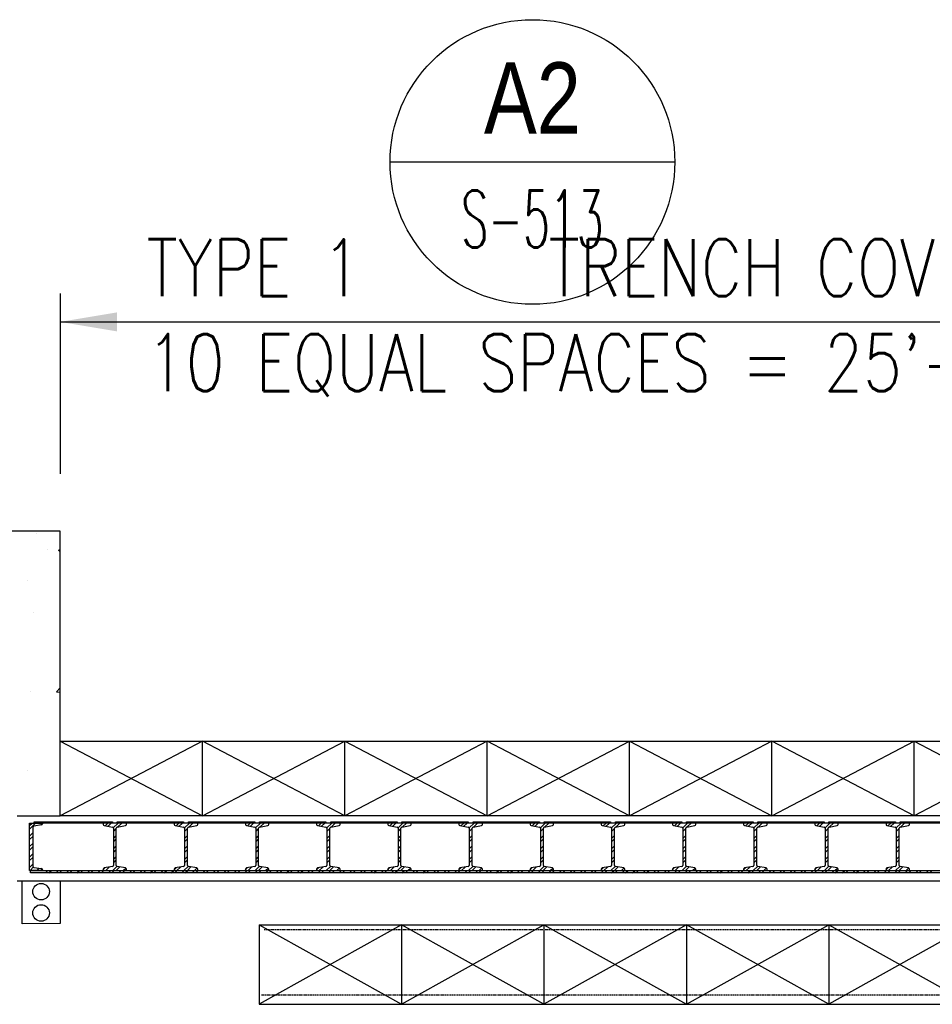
# Model space of a CAD drawing. Header units: inches. Extents: x -9715 to 32893, y -15613 to -1138.
# Tile 23 of 256: x 7276 to 7469, y -11911 to -11703. Entities that reach past the tile are written whole.
import ezdxf
from ezdxf.enums import TextEntityAlignment as Align

# ---------------------------------------------------------------- set-up
doc = ezdxf.new("R2010")
doc.units = ezdxf.units.IN
doc.header["$MEASUREMENT"] = 0
doc.linetypes.add('HIDDEN', pattern=[0.375, 0.25, -0.125])
doc.layers.get('0').update_dxf_attribs({"color": 252})
for name, color, linetype in [('DOOR', 1, 'Continuous'), ('HATCH', 1, 'Continuous'), ('S-ANNO-SYMB', 2, 'Continuous'), ('S-ANNO-TEXT', 2, 'Continuous'), ('S1', 2, 'Continuous'), ('S2', 7, 'Continuous'), ('S5', 1, 'Continuous'), ('S6', 1, 'Continuous')]:
    doc.layers.add(name, color=color, linetype=linetype)
doc.styles.add('125', font='romans.shx', dxfattribs={"width": 0.8, "height": 2})
doc.styles.add('ROMANS', font='ROMANS.shx', dxfattribs={"width": 0.8})
doc.styles.add('TITTEXTL', font='swiss.ttf', dxfattribs={"width": 0.8})

# ---------------------------------------------------------------- blocks, each defined once
blk = doc.blocks.new('X2')
at = {"layer": 'HATCH', "color": 1}
for p, q in [((0, 0), (30, -15.75)), ((30, 0), (0, -15.75)), ((60, -15.75), (30, 0)), ((30, -15.75), (60, 0)), ((60, 0), (90, -15.75)), ((90, 0), (60, -15.75)), ((120, -15.75), (90, 0)), ((90, -15.75), (120, 0)), ((120, 0), (150, -15.75)), ((150, 0), (120, -15.75)), ((180, -15.75), (150, 0)), ((150, -15.75), (180, 0)), ((180, 0), (210, -15.75)), ((210, 0), (180, -15.75))]:
    blk.add_line(p, q, dxfattribs=at)
blk = doc.blocks.new('*X158')
at = {"color": 0}
for p, q in [((747.72, 929.67), (747.72, 929.67)), ((750.06, 926.24), (750.06, 926.24)), ((752.45, 926.17), (752.78, 926.3)), ((752.45, 926.17), (752.78, 925.95)), ((745.83, 919.74), (745.83, 919.74)), ((747.12, 913.02), (747.12, 913.02)), ((752.06, 896.27), (752.78, 897.13)), ((746.51, 896.38), (746.51, 896.38)), ((752.06, 896.27), (752.78, 896.21)), ((745.9, 879.73), (745.9, 879.73))]:
    blk.add_line(p, q, dxfattribs=at)
blk = doc.blocks.new('Anno_Section_A2')
at = {"color": 0, "linetype": 'ByBlock', "lineweight": -2}
blk.add_line((2.5, 0), (-2.5, 0), dxfattribs=at)
blk.add_circle((0, 0), 2.5, dxfattribs=at)
at = {"color": 0, "linetype": 'ByBlock', "lineweight": -2, "style": 'ROMANS', "width": 0.8}
blk.add_attdef('NUMBER', text='', height=1, dxfattribs=at).set_placement((0, 0.5), align=Align.CENTER)
blk.add_attdef('SHEET', text='', height=0.75, dxfattribs=at).set_placement((0, -0.5), align=Align.TOP_CENTER)
blk = doc.blocks.new('DOOR')
at = {"layer": 'DOOR'}
for p, q in [((0, 4.45), (0.55, 5)), ((0, 3.71), (1.29, 5)), ((0, -5), (0, 5)), ((0, 5), (2.74, 5)), ((2.52, 4.6), (0.9, 4.34)), ((1, 5.25), (17.5, 5.25)), ((1, 5), (1, 5.25)), ((1, 5), (1, 5.25)), ((17.5, 5), (1, 5)), ((2.44, 5), (2.19, 5.25)), ((2.33, 4.57), (2.74, 4.98)), ((2.74, 5), (2.74, 4.84)), ((3.18, 5), (2.93, 5.25)), ((4.65, 5), (4.4, 5.25)), ((5.39, 5), (5.14, 5.25)), ((6.86, 5), (6.61, 5.25)), ((7.6, 5), (7.35, 5.25)), ((9.07, 5), (8.82, 5.25)), ((9.81, 5), (9.56, 5.25)), ((11.28, 5), (11.03, 5.25)), ((12.02, 5), (11.77, 5.25)), ((13.49, 5), (13.24, 5.25)), ((14.23, 5), (13.98, 5.25)), ((15.7, 5), (15.45, 5.25)), ((15.95, 4.43), (16.52, 5)), ((16.44, 5), (16.19, 5.25)), ((16.57, 4.32), (17.25, 5)), ((17.5, 5.25), (17.5, 5)), ((17.68, 3.96), (18.72, 5)), ((18.5, 5.25), (32.5, 5.25)), ((18.5, 5), (18.5, 5.25)), ((18.69, 5), (18.5, 5.19)), ((32.5, 5), (18.5, 5)), ((18.65, 4.18), (19.46, 5)), ((20.17, 5), (19.92, 5.25)), ((20.9, 5), (20.65, 5.25)), ((22.38, 5), (22.13, 5.25)), ((23.11, 5), (22.86, 5.25)), ((24.59, 5), (24.34, 5.25)), ((25.32, 5), (25.07, 5.25)), ((26.8, 5), (26.55, 5.25)), ((27.53, 5), (27.28, 5.25)), ((29.01, 5), (28.76, 5.25)), ((29.74, 5), (29.49, 5.25)), ((30.95, 4.43), (31.52, 5)), ((31.22, 5), (30.97, 5.25)), ((31.57, 4.32), (32.25, 5)), ((31.95, 5), (31.7, 5.25)), ((32.5, 5.25), (32.5, 5)), ((32.68, 3.96), (33.72, 5)), ((33.5, 5.25), (47.5, 5.25)), ((33.5, 5), (33.5, 5.25)), ((33.69, 5), (33.5, 5.19)), ((47.5, 5), (33.5, 5)), ((33.65, 4.18), (34.46, 5)), ((35.17, 5), (34.92, 5.25)), ((35.9, 5), (35.65, 5.25)), ((37.38, 5), (37.13, 5.25)), ((38.11, 5), (37.86, 5.25)), ((39.59, 5), (39.34, 5.25)), ((40.32, 5), (40.07, 5.25)), ((41.8, 5), (41.55, 5.25)), ((42.53, 5), (42.28, 5.25)), ((44.01, 5), (43.76, 5.25)), ((44.74, 5), (44.49, 5.25)), ((45.95, 4.43), (46.52, 5)), ((46.22, 5), (45.97, 5.25)), ((46.57, 4.32), (47.25, 5)), ((46.95, 5), (46.7, 5.25)), ((47.5, 5.25), (47.5, 5)), ((47.68, 3.96), (48.72, 5)), ((48.5, 5.25), (62.5, 5.25)), ((48.5, 5), (48.5, 5.25)), ((48.69, 5), (48.5, 5.19)), ((62.5, 5), (48.5, 5)), ((48.65, 4.18), (49.46, 5)), ((50.17, 5), (49.92, 5.25)), ((50.9, 5), (50.65, 5.25)), ((52.38, 5), (52.13, 5.25)), ((53.11, 5), (52.86, 5.25)), ((54.59, 5), (54.34, 5.25)), ((55.32, 5), (55.07, 5.25)), ((56.8, 5), (56.55, 5.25)), ((57.53, 5), (57.28, 5.25)), ((59.01, 5), (58.76, 5.25)), ((59.74, 5), (59.49, 5.25)), ((60.95, 4.43), (61.52, 5)), ((61.22, 5), (60.97, 5.25)), ((61.57, 4.32), (62.25, 5)), ((61.95, 5), (61.7, 5.25)), ((62.5, 5.25), (62.5, 5)), ((62.68, 3.96), (63.72, 5)), ((63.5, 5.25), (77.5, 5.25)), ((63.5, 5), (63.5, 5.25)), ((63.69, 5), (63.5, 5.19)), ((77.5, 5), (63.5, 5)), ((63.65, 4.18), (64.46, 5)), ((65.17, 5), (64.92, 5.25)), ((65.9, 5), (65.65, 5.25)), ((67.38, 5), (67.13, 5.25)), ((68.11, 5), (67.86, 5.25)), ((69.59, 5), (69.34, 5.25)), ((70.32, 5), (70.07, 5.25)), ((71.8, 5), (71.55, 5.25)), ((72.53, 5), (72.28, 5.25)), ((74.01, 5), (73.76, 5.25)), ((74.74, 5), (74.49, 5.25)), ((75.95, 4.43), (76.52, 5)), ((76.22, 5), (75.97, 5.25)), ((76.57, 4.32), (77.25, 5)), ((76.95, 5), (76.7, 5.25)), ((77.5, 5.25), (77.5, 5)), ((77.68, 3.96), (78.72, 5)), ((78.5, 5.25), (92.5, 5.25)), ((78.5, 5), (78.5, 5.25)), ((78.69, 5), (78.5, 5.19)), ((92.5, 5), (78.5, 5)), ((78.65, 4.18), (79.46, 5)), ((80.17, 5), (79.92, 5.25)), ((80.9, 5), (80.65, 5.25)), ((82.38, 5), (82.13, 5.25)), ((83.11, 5), (82.86, 5.25)), ((84.59, 5), (84.34, 5.25)), ((85.32, 5), (85.07, 5.25)), ((86.8, 5), (86.55, 5.25)), ((87.53, 5), (87.28, 5.25)), ((89.01, 5), (88.76, 5.25)), ((89.74, 5), (89.49, 5.25)), ((90.95, 4.43), (91.52, 5)), ((91.22, 5), (90.97, 5.25)), ((91.57, 4.32), (92.25, 5)), ((91.95, 5), (91.7, 5.25)), ((92.5, 5.25), (92.5, 5)), ((92.68, 3.96), (93.72, 5)), ((93.5, 5.25), (107.5, 5.25)), ((93.5, 5), (93.5, 5.25)), ((93.69, 5), (93.5, 5.19)), ((107.5, 5), (93.5, 5)), ((93.65, 4.18), (94.46, 5)), ((95.17, 5), (94.92, 5.25)), ((95.9, 5), (95.65, 5.25)), ((97.38, 5), (97.13, 5.25)), ((98.11, 5), (97.86, 5.25)), ((99.59, 5), (99.34, 5.25)), ((100.32, 5), (100.07, 5.25)), ((101.8, 5), (101.55, 5.25)), ((102.53, 5), (102.28, 5.25)), ((104.01, 5), (103.76, 5.25)), ((104.74, 5), (104.49, 5.25)), ((105.95, 4.43), (106.52, 5)), ((106.22, 5), (105.97, 5.25)), ((106.57, 4.32), (107.25, 5)), ((106.95, 5), (106.7, 5.25)), ((107.5, 5.25), (107.5, 5)), ((107.68, 3.96), (108.72, 5)), ((108.5, 5.25), (122.5, 5.25)), ((108.5, 5), (108.5, 5.25)), ((108.69, 5), (108.5, 5.19)), ((122.5, 5), (108.5, 5)), ((108.65, 4.18), (109.46, 5)), ((110.17, 5), (109.92, 5.25)), ((110.9, 5), (110.65, 5.25)), ((112.38, 5), (112.13, 5.25)), ((113.11, 5), (112.86, 5.25)), ((114.59, 5), (114.34, 5.25)), ((115.32, 5), (115.07, 5.25)), ((116.8, 5), (116.55, 5.25)), ((117.53, 5), (117.28, 5.25)), ((119.01, 5), (118.76, 5.25)), ((119.74, 5), (119.49, 5.25)), ((120.95, 4.43), (121.52, 5)), ((121.22, 5), (120.97, 5.25)), ((121.57, 4.32), (122.25, 5)), ((121.95, 5), (121.7, 5.25)), ((122.5, 5.25), (122.5, 5)), ((122.68, 3.96), (123.72, 5)), ((123.5, 5.25), (137.5, 5.25)), ((123.5, 5), (123.5, 5.25)), ((123.69, 5), (123.5, 5.19)), ((137.5, 5), (123.5, 5)), ((123.65, 4.18), (124.46, 5)), ((125.17, 5), (124.92, 5.25)), ((125.9, 5), (125.65, 5.25)), ((127.38, 5), (127.13, 5.25)), ((128.11, 5), (127.86, 5.25)), ((129.59, 5), (129.34, 5.25)), ((130.32, 5), (130.07, 5.25)), ((131.8, 5), (131.55, 5.25)), ((132.53, 5), (132.28, 5.25)), ((134.01, 5), (133.76, 5.25)), ((134.74, 5), (134.49, 5.25)), ((135.95, 4.43), (136.52, 5)), ((136.22, 5), (135.97, 5.25)), ((136.57, 4.32), (137.25, 5)), ((136.95, 5), (136.7, 5.25)), ((137.5, 5.25), (137.5, 5)), ((137.68, 3.96), (138.72, 5)), ((138.5, 5.25), (152.5, 5.25)), ((138.5, 5), (138.5, 5.25)), ((138.69, 5), (138.5, 5.19)), ((152.5, 5), (138.5, 5)), ((138.65, 4.18), (139.46, 5)), ((140.17, 5), (139.92, 5.25)), ((140.9, 5), (140.65, 5.25)), ((142.38, 5), (142.13, 5.25)), ((143.11, 5), (142.86, 5.25)), ((144.59, 5), (144.34, 5.25)), ((145.32, 5), (145.07, 5.25)), ((146.8, 5), (146.55, 5.25)), ((147.53, 5), (147.28, 5.25)), ((149.01, 5), (148.76, 5.25)), ((149.74, 5), (149.49, 5.25)), ((150.95, 4.43), (151.52, 5)), ((151.22, 5), (150.97, 5.25)), ((151.57, 4.32), (152.25, 5)), ((151.95, 5), (151.7, 5.25)), ((152.5, 5.25), (152.5, 5)), ((152.68, 3.96), (153.72, 5)), ((153.5, 5.25), (167.5, 5.25)), ((153.5, 5), (153.5, 5.25)), ((153.69, 5), (153.5, 5.19)), ((167.5, 5), (153.5, 5)), ((153.65, 4.18), (154.46, 5)), ((155.17, 5), (154.92, 5.25)), ((155.9, 5), (155.65, 5.25)), ((157.38, 5), (157.13, 5.25)), ((158.11, 5), (157.86, 5.25)), ((159.59, 5), (159.34, 5.25)), ((160.32, 5), (160.07, 5.25)), ((161.8, 5), (161.55, 5.25)), ((162.53, 5), (162.28, 5.25)), ((164.01, 5), (163.76, 5.25)), ((164.74, 5), (164.49, 5.25)), ((165.95, 4.43), (166.52, 5)), ((166.22, 5), (165.97, 5.25)), ((166.57, 4.32), (167.25, 5)), ((166.95, 5), (166.7, 5.25)), ((167.5, 5.25), (167.5, 5)), ((167.68, 3.96), (168.72, 5)), ((168.5, 5.25), (182.5, 5.25)), ((168.5, 5), (168.5, 5.25)), ((168.69, 5), (168.5, 5.19)), ((182.5, 5), (168.5, 5)), ((168.65, 4.18), (169.46, 5)), ((170.17, 5), (169.92, 5.25)), ((170.9, 5), (170.65, 5.25)), ((172.38, 5), (172.13, 5.25)), ((173.11, 5), (172.86, 5.25)), ((174.59, 5), (174.34, 5.25)), ((175.32, 5), (175.07, 5.25)), ((176.8, 5), (176.55, 5.25)), ((177.53, 5), (177.28, 5.25)), ((179.01, 5), (178.76, 5.25)), ((179.74, 5), (179.49, 5.25)), ((180.95, 4.43), (181.52, 5)), ((181.22, 5), (180.97, 5.25)), ((181.57, 4.32), (182.25, 5)), ((181.95, 5), (181.7, 5.25)), ((182.5, 5.25), (182.5, 5)), ((182.68, 3.96), (183.72, 5)), ((183.5, 5.25), (197.5, 5.25)), ((183.5, 5), (183.5, 5.25)), ((183.69, 5), (183.5, 5.19)), ((197.5, 5), (183.5, 5)), ((183.65, 4.18), (184.46, 5)), ((185.17, 5), (184.92, 5.25)), ((185.9, 5), (185.65, 5.25)), ((187.38, 5), (187.13, 5.25)), ((188.11, 5), (187.86, 5.25)), ((189.59, 5), (189.34, 5.25)), ((190.32, 5), (190.07, 5.25)), ((0, 2.24), (0.69, 2.92)), ((0, 1.5), (0.69, 2.19)), ((0.69, 4.09), (0.69, -4)), ((0.69, 4.09), (0.69, 4)), ((17.69, 3.23), (18.31, 3.85)), ((17.69, 1.75), (18.31, 2.38)), ((32.69, 3.23), (33.31, 3.85)), ((32.69, 1.75), (33.31, 2.38)), ((47.69, 3.23), (48.31, 3.85)), ((47.69, 1.75), (48.31, 2.38)), ((62.69, 3.23), (63.31, 3.85)), ((62.69, 1.75), (63.31, 2.38)), ((77.69, 3.23), (78.31, 3.85)), ((77.69, 1.75), (78.31, 2.38)), ((92.69, 3.23), (93.31, 3.85)), ((92.69, 1.75), (93.31, 2.38)), ((107.69, 3.23), (108.31, 3.85)), ((107.69, 1.75), (108.31, 2.38)), ((122.69, 3.23), (123.31, 3.85)), ((122.69, 1.75), (123.31, 2.38)), ((137.69, 3.23), (138.31, 3.85)), ((137.69, 1.75), (138.31, 2.38)), ((152.69, 3.23), (153.31, 3.85)), ((152.69, 1.75), (153.31, 2.38)), ((167.69, 3.23), (168.31, 3.85)), ((167.69, 1.75), (168.31, 2.38)), ((182.69, 3.23), (183.31, 3.85)), ((182.69, 1.75), (183.31, 2.38)), ((0, 0.03), (0.69, 0.71)), ((17.69, 1.02), (18.31, 1.64)), ((17.69, -0.46), (18.31, 0.17)), ((32.69, 1.02), (33.31, 1.64)), ((32.69, -0.46), (33.31, 0.17)), ((47.69, 1.02), (48.31, 1.64)), ((47.69, -0.46), (48.31, 0.17)), ((62.69, 1.02), (63.31, 1.64)), ((62.69, -0.46), (63.31, 0.17)), ((77.69, 1.02), (78.31, 1.64)), ((77.69, -0.46), (78.31, 0.17)), ((92.69, 1.02), (93.31, 1.64)), ((92.69, -0.46), (93.31, 0.17)), ((107.69, 1.02), (108.31, 1.64)), ((107.69, -0.46), (108.31, 0.17)), ((122.69, 1.02), (123.31, 1.64)), ((122.69, -0.46), (123.31, 0.17)), ((137.69, 1.02), (138.31, 1.64)), ((137.69, -0.46), (138.31, 0.17)), ((152.69, 1.02), (153.31, 1.64)), ((152.69, -0.46), (153.31, 0.17)), ((167.69, 1.02), (168.31, 1.64)), ((167.69, -0.46), (168.31, 0.17)), ((182.69, 1.02), (183.31, 1.64)), ((182.69, -0.46), (183.31, 0.17)), ((0, -0.71), (0.69, -0.02)), ((0, -2.18), (0.69, -1.49)), ((17.69, -1.19), (18.31, -0.57)), ((17.69, -2.67), (18.31, -2.04)), ((32.69, -1.19), (33.31, -0.57)), ((32.69, -2.67), (33.31, -2.04)), ((47.69, -1.19), (48.31, -0.57)), ((47.69, -2.67), (48.31, -2.04)), ((62.69, -1.19), (63.31, -0.57)), ((62.69, -2.67), (63.31, -2.04)), ((77.69, -1.19), (78.31, -0.57)), ((77.69, -2.67), (78.31, -2.04)), ((92.69, -1.19), (93.31, -0.57)), ((92.69, -2.67), (93.31, -2.04)), ((107.69, -1.19), (108.31, -0.57)), ((107.69, -2.67), (108.31, -2.04)), ((122.69, -1.19), (123.31, -0.57)), ((122.69, -2.67), (123.31, -2.04)), ((137.69, -1.19), (138.31, -0.57)), ((137.69, -2.67), (138.31, -2.04)), ((152.69, -1.19), (153.31, -0.57)), ((152.69, -2.67), (153.31, -2.04)), ((167.69, -1.19), (168.31, -0.57)), ((167.69, -2.67), (168.31, -2.04)), ((182.69, -1.19), (183.31, -0.57)), ((182.69, -2.67), (183.31, -2.04)), ((0, -2.92), (0.69, -2.23)), ((0, -4.39), (0.69, -3.7)), ((0.69, -4), (0.69, -4.09)), ((17.56, -5), (18.43, -4.13)), ((17.69, -3.4), (18.31, -2.78)), ((32.56, -5), (33.43, -4.13)), ((32.69, -3.4), (33.31, -2.78)), ((47.56, -5), (48.43, -4.13)), ((47.69, -3.4), (48.31, -2.78)), ((62.56, -5), (63.43, -4.13)), ((62.69, -3.4), (63.31, -2.78)), ((77.56, -5), (78.43, -4.13)), ((77.69, -3.4), (78.31, -2.78)), ((92.56, -5), (93.43, -4.13)), ((92.69, -3.4), (93.31, -2.78)), ((107.56, -5), (108.43, -4.13)), ((107.69, -3.4), (108.31, -2.78)), ((122.56, -5), (123.43, -4.13)), ((122.69, -3.4), (123.31, -2.78)), ((137.56, -5), (138.43, -4.13)), ((137.69, -3.4), (138.31, -2.78)), ((152.56, -5), (153.43, -4.13)), ((152.69, -3.4), (153.31, -2.78)), ((167.56, -5), (168.43, -4.13)), ((167.69, -3.4), (168.31, -2.78)), ((182.56, -5), (183.43, -4.13)), ((182.69, -3.4), (183.31, -2.78)), ((2.74, -5), (0, -5)), ((0.13, -5), (0.82, -4.31)), ((0.25, -5.5), (0.25, -5)), ((0.25, -5), (315.26, -5)), ((317.75, -5.5), (0.25, -5.5)), ((0.9, -4.34), (2.52, -4.6)), ((1.6, -5), (2.08, -4.53)), ((2.34, -5), (2.67, -4.67)), ((2.74, -4.84), (2.74, -5)), ((3.39, -5.5), (3.89, -5)), ((4.12, -5.5), (4.62, -5)), ((5.6, -5.5), (6.1, -5)), ((6.33, -5.5), (6.83, -5)), ((7.81, -5.5), (8.31, -5)), ((8.54, -5.5), (9.04, -5)), ((10.02, -5.5), (10.52, -5)), ((10.75, -5.5), (11.25, -5)), ((12.23, -5.5), (12.73, -5)), ((12.96, -5.5), (13.46, -5)), ((14.44, -5.5), (14.94, -5)), ((15.17, -5.5), (15.67, -5)), ((15.53, -4.83), (15.91, -4.44)), ((16.09, -5), (16.81, -4.28)), ((16.64, -5.5), (17.14, -5)), ((17.38, -5.5), (17.88, -5)), ((18.3, -5), (19.05, -4.26)), ((18.85, -5.5), (19.35, -5)), ((19.59, -5.5), (20.09, -5)), ((19.77, -5), (20.29, -4.48)), ((21.06, -5.5), (21.56, -5)), ((21.8, -5.5), (22.3, -5)), ((23.27, -5.5), (23.77, -5)), ((24.01, -5.5), (24.51, -5)), ((25.48, -5.5), (25.98, -5)), ((26.22, -5.5), (26.72, -5)), ((27.69, -5.5), (28.19, -5)), ((28.43, -5.5), (28.93, -5)), ((29.9, -5.5), (30.4, -5)), ((30.53, -4.83), (30.91, -4.44)), ((30.64, -5.5), (31.14, -5)), ((31.09, -5), (31.81, -4.28)), ((32.11, -5.5), (32.61, -5)), ((32.85, -5.5), (33.35, -5)), ((33.3, -5), (34.05, -4.26)), ((34.32, -5.5), (34.82, -5)), ((34.77, -5), (35.29, -4.48)), ((35.06, -5.5), (35.56, -5)), ((36.53, -5.5), (37.03, -5)), ((37.27, -5.5), (37.77, -5)), ((38.74, -5.5), (39.24, -5)), ((39.48, -5.5), (39.98, -5)), ((40.95, -5.5), (41.45, -5)), ((41.69, -5.5), (42.19, -5)), ((43.16, -5.5), (43.66, -5)), ((43.9, -5.5), (44.4, -5)), ((45.37, -5.5), (45.87, -5)), ((45.53, -4.83), (45.91, -4.44)), ((46.09, -5), (46.81, -4.28)), ((46.11, -5.5), (46.61, -5)), ((47.58, -5.5), (48.08, -5)), ((48.3, -5), (49.05, -4.26)), ((48.32, -5.5), (48.82, -5)), ((49.77, -5), (50.29, -4.48)), ((49.79, -5.5), (50.29, -5)), ((50.53, -5.5), (51.03, -5)), ((52, -5.5), (52.5, -5)), ((52.74, -5.5), (53.24, -5)), ((54.21, -5.5), (54.71, -5)), ((54.95, -5.5), (55.45, -5)), ((56.42, -5.5), (56.92, -5)), ((57.16, -5.5), (57.66, -5)), ((58.63, -5.5), (59.13, -5)), ((59.37, -5.5), (59.87, -5)), ((60.53, -4.83), (60.91, -4.44)), ((60.84, -5.5), (61.34, -5)), ((61.09, -5), (61.81, -4.28)), ((61.58, -5.5), (62.08, -5)), ((63.05, -5.5), (63.55, -5)), ((63.3, -5), (64.05, -4.26)), ((63.79, -5.5), (64.29, -5)), ((64.77, -5), (65.29, -4.48)), ((65.26, -5.5), (65.76, -5)), ((66, -5.5), (66.5, -5)), ((67.47, -5.5), (67.97, -5)), ((68.2, -5.5), (68.7, -5)), ((69.68, -5.5), (70.18, -5)), ((70.41, -5.5), (70.91, -5)), ((71.89, -5.5), (72.39, -5)), ((72.62, -5.5), (73.12, -5)), ((74.1, -5.5), (74.6, -5)), ((74.83, -5.5), (75.33, -5)), ((75.53, -4.83), (75.91, -4.44)), ((76.09, -5), (76.81, -4.28)), ((76.31, -5.5), (76.81, -5)), ((77.04, -5.5), (77.54, -5)), ((78.3, -5), (79.05, -4.26)), ((78.52, -5.5), (79.02, -5)), ((79.25, -5.5), (79.75, -5)), ((79.77, -5), (80.29, -4.48)), ((80.73, -5.5), (81.23, -5)), ((81.46, -5.5), (81.96, -5)), ((82.94, -5.5), (83.44, -5)), ((83.67, -5.5), (84.17, -5)), ((85.15, -5.5), (85.65, -5)), ((85.88, -5.5), (86.38, -5)), ((87.36, -5.5), (87.86, -5)), ((88.09, -5.5), (88.59, -5)), ((89.57, -5.5), (90.07, -5)), ((90.3, -5.5), (90.8, -5)), ((90.53, -4.83), (90.91, -4.44)), ((91.09, -5), (91.81, -4.28)), ((91.78, -5.5), (92.28, -5)), ((92.51, -5.5), (93.01, -5)), ((93.3, -5), (94.05, -4.26)), ((93.98, -5.5), (94.48, -5)), ((94.72, -5.5), (95.22, -5)), ((94.77, -5), (95.29, -4.48)), ((96.19, -5.5), (96.69, -5)), ((96.93, -5.5), (97.43, -5)), ((98.4, -5.5), (98.9, -5)), ((99.14, -5.5), (99.64, -5)), ((100.61, -5.5), (101.11, -5)), ((101.35, -5.5), (101.85, -5)), ((102.82, -5.5), (103.32, -5)), ((103.56, -5.5), (104.06, -5)), ((105.03, -5.5), (105.53, -5)), ((105.53, -4.83), (105.91, -4.44)), ((105.77, -5.5), (106.27, -5)), ((106.09, -5), (106.81, -4.28)), ((107.24, -5.5), (107.74, -5)), ((107.98, -5.5), (108.48, -5)), ((108.3, -5), (109.05, -4.26)), ((109.45, -5.5), (109.95, -5)), ((109.77, -5), (110.29, -4.48)), ((110.19, -5.5), (110.69, -5)), ((111.66, -5.5), (112.16, -5)), ((112.4, -5.5), (112.9, -5)), ((113.87, -5.5), (114.37, -5)), ((114.61, -5.5), (115.11, -5)), ((116.08, -5.5), (116.58, -5)), ((116.82, -5.5), (117.32, -5)), ((118.29, -5.5), (118.79, -5)), ((119.03, -5.5), (119.53, -5)), ((120.5, -5.5), (121, -5)), ((120.53, -4.83), (120.91, -4.44)), ((121.09, -5), (121.81, -4.28)), ((121.24, -5.5), (121.74, -5)), ((122.71, -5.5), (123.21, -5)), ((123.3, -5), (124.05, -4.26)), ((123.45, -5.5), (123.95, -5)), ((124.77, -5), (125.29, -4.48)), ((124.92, -5.5), (125.42, -5)), ((125.66, -5.5), (126.16, -5)), ((127.13, -5.5), (127.63, -5)), ((127.87, -5.5), (128.37, -5)), ((129.34, -5.5), (129.84, -5)), ((130.08, -5.5), (130.58, -5)), ((131.55, -5.5), (132.05, -5)), ((132.29, -5.5), (132.79, -5)), ((133.76, -5.5), (134.26, -5)), ((134.5, -5.5), (135, -5)), ((135.53, -4.83), (135.91, -4.44)), ((135.97, -5.5), (136.47, -5)), ((136.09, -5), (136.81, -4.28)), ((136.71, -5.5), (137.21, -5)), ((138.18, -5.5), (138.68, -5)), ((138.3, -5), (139.05, -4.26)), ((138.92, -5.5), (139.42, -5)), ((139.77, -5), (140.29, -4.48)), ((140.39, -5.5), (140.89, -5)), ((141.13, -5.5), (141.63, -5)), ((142.6, -5.5), (143.1, -5)), ((143.33, -5.5), (143.83, -5)), ((144.81, -5.5), (145.31, -5)), ((145.54, -5.5), (146.04, -5)), ((147.02, -5.5), (147.52, -5)), ((147.75, -5.5), (148.25, -5)), ((149.23, -5.5), (149.73, -5)), ((149.96, -5.5), (150.46, -5)), ((150.53, -4.83), (150.91, -4.44)), ((151.09, -5), (151.81, -4.28)), ((151.44, -5.5), (151.94, -5)), ((152.17, -5.5), (152.67, -5)), ((153.3, -5), (154.05, -4.26)), ((153.65, -5.5), (154.15, -5)), ((154.38, -5.5), (154.88, -5)), ((154.77, -5), (155.29, -4.48)), ((155.86, -5.5), (156.36, -5)), ((156.59, -5.5), (157.09, -5)), ((158.07, -5.5), (158.57, -5)), ((158.8, -5.5), (159.3, -5)), ((160.28, -5.5), (160.78, -5)), ((161.01, -5.5), (161.51, -5)), ((162.49, -5.5), (162.99, -5)), ((163.22, -5.5), (163.72, -5)), ((164.7, -5.5), (165.2, -5)), ((165.43, -5.5), (165.93, -5)), ((165.53, -4.83), (165.91, -4.44)), ((166.09, -5), (166.81, -4.28)), ((166.91, -5.5), (167.41, -5)), ((167.64, -5.5), (168.14, -5)), ((168.3, -5), (169.05, -4.26)), ((169.11, -5.5), (169.61, -5)), ((169.77, -5), (170.29, -4.48)), ((169.85, -5.5), (170.35, -5)), ((171.32, -5.5), (171.82, -5)), ((172.06, -5.5), (172.56, -5)), ((173.53, -5.5), (174.03, -5)), ((174.27, -5.5), (174.77, -5)), ((175.74, -5.5), (176.24, -5)), ((176.48, -5.5), (176.98, -5)), ((177.95, -5.5), (178.45, -5)), ((178.69, -5.5), (179.19, -5)), ((180.16, -5.5), (180.66, -5)), ((180.53, -4.83), (180.91, -4.44)), ((180.9, -5.5), (181.4, -5)), ((181.09, -5), (181.81, -4.28)), ((182.37, -5.5), (182.87, -5)), ((183.11, -5.5), (183.61, -5)), ((183.3, -5), (184.05, -4.26)), ((184.58, -5.5), (185.08, -5)), ((184.77, -5), (185.29, -4.48)), ((185.32, -5.5), (185.82, -5)), ((186.79, -5.5), (187.29, -5)), ((187.53, -5.5), (188.03, -5)), ((189, -5.5), (189.5, -5)), ((189.74, -5.5), (190.24, -5))]:
    blk.add_line(p, q, dxfattribs=at)
at = {"layer": 'DOOR', "linetype": 'Continuous'}
for p, q in [((20.47, 5), (15.53, 5)), ((15.53, 5), (15.53, 4.72)), ((15.73, 4.47), (17.48, 4.16)), ((18.52, 4.16), (20.27, 4.47)), ((20.47, 4.72), (20.47, 5)), ((35.47, 5), (30.53, 5)), ((30.53, 5), (30.53, 4.72)), ((30.73, 4.47), (32.48, 4.16)), ((33.52, 4.16), (35.27, 4.47)), ((35.47, 4.72), (35.47, 5)), ((50.47, 5), (45.53, 5)), ((45.53, 5), (45.53, 4.72)), ((45.73, 4.47), (47.48, 4.16)), ((48.52, 4.16), (50.27, 4.47)), ((50.47, 4.72), (50.47, 5)), ((65.47, 5), (60.53, 5)), ((60.53, 5), (60.53, 4.72)), ((60.73, 4.47), (62.48, 4.16)), ((63.52, 4.16), (65.27, 4.47)), ((65.47, 4.72), (65.47, 5)), ((80.47, 5), (75.53, 5)), ((75.53, 5), (75.53, 4.72)), ((75.73, 4.47), (77.48, 4.16)), ((78.52, 4.16), (80.27, 4.47)), ((80.47, 4.72), (80.47, 5)), ((95.47, 5), (90.53, 5)), ((90.53, 5), (90.53, 4.72)), ((90.73, 4.47), (92.48, 4.16)), ((93.52, 4.16), (95.27, 4.47)), ((95.47, 4.72), (95.47, 5)), ((110.47, 5), (105.53, 5)), ((105.53, 5), (105.53, 4.72)), ((105.73, 4.47), (107.48, 4.16)), ((108.52, 4.16), (110.27, 4.47)), ((110.47, 4.72), (110.47, 5)), ((125.47, 5), (120.53, 5)), ((120.53, 5), (120.53, 4.72)), ((120.73, 4.47), (122.48, 4.16)), ((123.52, 4.16), (125.27, 4.47)), ((125.47, 4.72), (125.47, 5)), ((140.47, 5), (135.53, 5)), ((135.53, 5), (135.53, 4.72)), ((135.73, 4.47), (137.48, 4.16)), ((138.52, 4.16), (140.27, 4.47)), ((140.47, 4.72), (140.47, 5)), ((155.47, 5), (150.53, 5)), ((150.53, 5), (150.53, 4.72)), ((150.73, 4.47), (152.48, 4.16)), ((153.52, 4.16), (155.27, 4.47)), ((155.47, 4.72), (155.47, 5)), ((170.47, 5), (165.53, 5)), ((165.53, 5), (165.53, 4.72)), ((165.73, 4.47), (167.48, 4.16)), ((168.52, 4.16), (170.27, 4.47)), ((170.47, 4.72), (170.47, 5)), ((185.47, 5), (180.53, 5)), ((180.53, 5), (180.53, 4.72)), ((180.73, 4.47), (182.48, 4.16)), ((183.52, 4.16), (185.27, 4.47)), ((185.47, 4.72), (185.47, 5)), ((17.69, 3.92), (17.69, -3.92)), ((18.31, -3.92), (18.31, 3.92)), ((32.69, 3.92), (32.69, -3.92)), ((33.31, -3.92), (33.31, 3.92)), ((47.69, 3.92), (47.69, -3.92)), ((48.31, -3.92), (48.31, 3.92)), ((62.69, 3.92), (62.69, -3.92)), ((63.31, -3.92), (63.31, 3.92)), ((77.69, 3.92), (77.69, -3.92)), ((78.31, -3.92), (78.31, 3.92)), ((92.69, 3.92), (92.69, -3.92)), ((93.31, -3.92), (93.31, 3.92)), ((107.69, 3.92), (107.69, -3.92)), ((108.31, -3.92), (108.31, 3.92)), ((122.69, 3.92), (122.69, -3.92)), ((123.31, -3.92), (123.31, 3.92)), ((137.69, 3.92), (137.69, -3.92)), ((138.31, -3.92), (138.31, 3.92)), ((152.69, 3.92), (152.69, -3.92)), ((153.31, -3.92), (153.31, 3.92)), ((167.69, 3.92), (167.69, -3.92)), ((168.31, -3.92), (168.31, 3.92)), ((182.69, 3.92), (182.69, -3.92)), ((183.31, -3.92), (183.31, 3.92)), ((15.53, -4.72), (15.53, -5)), ((15.53, -5), (20.47, -5)), ((17.48, -4.16), (15.73, -4.47)), ((20.27, -4.47), (18.52, -4.16)), ((20.47, -5), (20.47, -4.72)), ((30.53, -4.72), (30.53, -5)), ((30.53, -5), (35.47, -5)), ((32.48, -4.16), (30.73, -4.47)), ((35.27, -4.47), (33.52, -4.16)), ((35.47, -5), (35.47, -4.72)), ((45.53, -4.72), (45.53, -5)), ((45.53, -5), (50.47, -5)), ((47.48, -4.16), (45.73, -4.47)), ((50.27, -4.47), (48.52, -4.16)), ((50.47, -5), (50.47, -4.72)), ((60.53, -4.72), (60.53, -5)), ((60.53, -5), (65.47, -5)), ((62.48, -4.16), (60.73, -4.47)), ((65.27, -4.47), (63.52, -4.16)), ((65.47, -5), (65.47, -4.72)), ((75.53, -4.72), (75.53, -5)), ((75.53, -5), (80.47, -5)), ((77.48, -4.16), (75.73, -4.47)), ((80.27, -4.47), (78.52, -4.16)), ((80.47, -5), (80.47, -4.72)), ((90.53, -4.72), (90.53, -5)), ((90.53, -5), (95.47, -5)), ((92.48, -4.16), (90.73, -4.47)), ((95.27, -4.47), (93.52, -4.16)), ((95.47, -5), (95.47, -4.72)), ((105.53, -4.72), (105.53, -5)), ((105.53, -5), (110.47, -5)), ((107.48, -4.16), (105.73, -4.47)), ((110.27, -4.47), (108.52, -4.16)), ((110.47, -5), (110.47, -4.72)), ((120.53, -4.72), (120.53, -5)), ((120.53, -5), (125.47, -5)), ((122.48, -4.16), (120.73, -4.47)), ((125.27, -4.47), (123.52, -4.16)), ((125.47, -5), (125.47, -4.72)), ((135.53, -4.72), (135.53, -5)), ((135.53, -5), (140.47, -5)), ((137.48, -4.16), (135.73, -4.47)), ((140.27, -4.47), (138.52, -4.16)), ((140.47, -5), (140.47, -4.72)), ((150.53, -4.72), (150.53, -5)), ((150.53, -5), (155.47, -5)), ((152.48, -4.16), (150.73, -4.47)), ((155.27, -4.47), (153.52, -4.16)), ((155.47, -5), (155.47, -4.72)), ((165.53, -4.72), (165.53, -5)), ((165.53, -5), (170.47, -5)), ((167.48, -4.16), (165.73, -4.47)), ((170.27, -4.47), (168.52, -4.16)), ((170.47, -5), (170.47, -4.72)), ((180.53, -4.72), (180.53, -5)), ((180.53, -5), (185.47, -5)), ((182.48, -4.16), (180.73, -4.47)), ((185.27, -4.47), (183.52, -4.16)), ((185.47, -5), (185.47, -4.72))]:
    blk.add_line(p, q, dxfattribs=at)
at = {"layer": 'DOOR'}
for centre, start, end in [((0.94, 4.09), 97.5303, 180), ((2.49, 4.84), 277.5303, 360), ((0.94, -4.09), 180, 262.4697), ((2.49, -4.84), 0, 82.4697)]:
    blk.add_arc(centre, 0.25, start, end, dxfattribs=at)
at = {"layer": 'DOOR', "linetype": 'Continuous'}
for centre, start, end in [((15.78, 4.72), 180, 259.9171), ((17.44, 3.92), 360, 79.9171), ((18.56, 3.92), 100.0829, 180), ((20.22, 4.72), 280.0829, 360), ((30.78, 4.72), 180, 259.9171), ((32.44, 3.92), 0, 79.9171), ((33.56, 3.92), 100.0829, 180), ((35.22, 4.72), 280.0829, 360), ((45.78, 4.72), 180, 259.9171), ((47.44, 3.92), 0, 79.9171), ((48.56, 3.92), 100.0829, 180), ((50.22, 4.72), 280.0829, 360), ((60.78, 4.72), 180, 259.9171), ((62.44, 3.92), 0, 79.9171), ((63.56, 3.92), 100.0829, 180), ((65.22, 4.72), 280.0829, 360), ((75.78, 4.72), 180, 259.9171), ((77.44, 3.92), 0, 79.9171), ((78.56, 3.92), 100.0829, 180), ((80.22, 4.72), 280.0829, 360), ((90.78, 4.72), 180, 259.9171), ((92.44, 3.92), 0, 79.9171), ((93.56, 3.92), 100.0829, 180), ((95.22, 4.72), 280.0829, 360), ((105.78, 4.72), 180, 259.9171), ((107.44, 3.92), 0, 79.9171), ((108.56, 3.92), 100.0829, 180), ((110.22, 4.72), 280.0829, 360), ((120.78, 4.72), 180, 259.9171), ((122.44, 3.92), 0, 79.9171), ((123.56, 3.92), 100.0829, 180), ((125.22, 4.72), 280.0829, 360), ((135.78, 4.72), 180, 259.9171), ((137.44, 3.92), 0, 79.9171), ((138.56, 3.92), 100.0829, 180), ((140.22, 4.72), 280.0829, 360), ((150.78, 4.72), 180, 259.9171), ((152.44, 3.92), 0, 79.9171), ((153.56, 3.92), 100.0829, 180), ((155.22, 4.72), 280.0829, 360), ((165.78, 4.72), 180, 259.9171), ((167.44, 3.92), 0, 79.9171), ((168.56, 3.92), 100.0829, 180), ((170.22, 4.72), 280.0829, 360), ((180.78, 4.72), 180, 259.9171), ((182.44, 3.92), 0, 79.9171), ((183.56, 3.92), 100.0829, 180), ((185.22, 4.72), 280.0829, 360), ((17.44, -3.92), 280.0829, 0), ((18.56, -3.92), 180, 259.9171), ((32.44, -3.92), 280.0829, 0), ((33.56, -3.92), 180, 259.9171), ((47.44, -3.92), 280.0829, 0), ((48.56, -3.92), 180, 259.9171), ((62.44, -3.92), 280.0829, 0), ((63.56, -3.92), 180, 259.9171), ((77.44, -3.92), 280.0829, 0), ((78.56, -3.92), 180, 259.9171), ((92.44, -3.92), 280.0829, 0), ((93.56, -3.92), 180, 259.9171), ((107.44, -3.92), 280.0829, 0), ((108.56, -3.92), 180, 259.9171), ((122.44, -3.92), 280.0829, 0), ((123.56, -3.92), 180, 259.9171), ((137.44, -3.92), 280.0829, 0), ((138.56, -3.92), 180, 259.9171), ((152.44, -3.92), 280.0829, 0), ((153.56, -3.92), 180, 259.9171), ((167.44, -3.92), 280.0829, 0), ((168.56, -3.92), 180, 259.9171), ((182.44, -3.92), 280.0829, 0), ((183.56, -3.92), 180, 259.9171), ((15.78, -4.72), 100.0829, 180), ((20.22, -4.72), 0, 79.9171), ((30.78, -4.72), 100.0829, 180), ((35.22, -4.72), 0, 79.9171), ((45.78, -4.72), 100.0829, 180), ((50.22, -4.72), 0, 79.9171), ((60.78, -4.72), 100.0829, 180), ((65.22, -4.72), 0, 79.9171), ((75.78, -4.72), 100.0829, 180), ((80.22, -4.72), 0, 79.9171), ((90.78, -4.72), 100.0829, 180), ((95.22, -4.72), 0, 79.9171), ((105.78, -4.72), 100.0829, 180), ((110.22, -4.72), 0, 79.9171), ((120.78, -4.72), 100.0829, 180), ((125.22, -4.72), 0, 79.9171), ((135.78, -4.72), 100.0829, 180), ((140.22, -4.72), 0, 79.9171), ((150.78, -4.72), 100.0829, 180), ((155.22, -4.72), 0, 79.9171), ((165.78, -4.72), 100.0829, 180), ((170.22, -4.72), 0, 79.9171), ((180.78, -4.72), 100.0829, 180), ((185.22, -4.72), 0, 79.9171)]:
    blk.add_arc(centre, 0.25, start, end, dxfattribs=at)

msp = doc.modelspace()

# ---------------------------------------------------------------- linework, layer by layer
at = {"layer": 'S1', "color": 3}
for p, q in [((7284.86525, -11811.2683), (7250.86525, -11811.2683)), ((7284.86525, -11871.2683), (7284.86525, -11811.2683)), ((7275.86525, -11871.2683), (7284.86525, -11871.2683))]:
    msp.add_line(p, q, dxfattribs=at)
at = {"layer": 'S1', "color": 2}
msp.add_line((7275.86525, -11885.0183), (7596.86525, -11885.0183), dxfattribs=at)
msp.add_lwpolyline([(7276.86525, -11885.02294), (7284.86525, -11885.0183), (7284.86525, -11894.0183), (7276.86525, -11894.02294)], close=True, dxfattribs=at)
for centre in [(7280.86525, -11887.27062), (7280.86525, -11891.76482)]:
    msp.add_circle(centre, 1.75, dxfattribs=at)
at = {"layer": 'S2', "color": 4}
for p, q in [((7314.86525, -11871.2683), (7314.86525, -11855.5183)), ((7344.86525, -11871.2683), (7344.86525, -11855.5183)), ((7374.86525, -11871.2683), (7374.86525, -11855.5183)), ((7404.86525, -11871.2683), (7404.86525, -11855.5183)), ((7434.86525, -11871.2683), (7434.86525, -11855.5183)), ((7464.86525, -11871.2683), (7464.86525, -11855.5183)), ((7326.86525, -11894.2683), (7326.86525, -11911.0183)), ((7326.86525, -11894.2683), (7659.86525, -11894.2683)), ((7356.86525, -11894.2683), (7356.86525, -11911.0183)), ((7386.86525, -11894.2683), (7386.86525, -11911.0183)), ((7416.86525, -11894.2683), (7416.86525, -11911.0183)), ((7446.86525, -11894.2683), (7446.86525, -11911.0183)), ((7326.86525, -11911.0183), (7659.86525, -11911.0183))]:
    msp.add_line(p, q, dxfattribs=at)
at = {"layer": 'S2', "color": 1}
for p, q in [((7326.86525, -11894.2683), (7356.86525, -11911.0183)), ((7356.86525, -11894.2683), (7326.86525, -11911.0183)), ((7356.86525, -11911.0183), (7386.86525, -11894.2683)), ((7386.86525, -11911.0183), (7356.86525, -11894.2683)), ((7386.86525, -11894.2683), (7416.86525, -11911.0183)), ((7416.86525, -11894.2683), (7386.86525, -11911.0183)), ((7446.86525, -11911.0183), (7416.86525, -11894.2683)), ((7416.86525, -11911.0183), (7446.86525, -11894.2683)), ((7446.86525, -11894.2683), (7476.86525, -11911.0183)), ((7476.86525, -11894.2683), (7446.86525, -11911.0183))]:
    msp.add_line(p, q, dxfattribs=at)
at = {"layer": 'S2', "color": 1, "linetype": 'HIDDEN'}
for p, q in [((7327.86989, -11895.2683), (7659.86525, -11895.2683)), ((7327.33001, -11909.0183), (7657.86525, -11909.0183))]:
    msp.add_line(p, q, dxfattribs=at)
at = {"layer": 'S2', "color": 4}
msp.add_lwpolyline([(7284.86525, -11855.5183), (7584.86525, -11855.5183), (7584.86525, -11871.2683), (7284.86525, -11871.2683)], close=True, dxfattribs=at)
at = {"layer": 'S5', "color": 1}
for p, q in [((7284.86525, -11761.15642), (7284.86525, -11799.15703)), ((7284.86525, -11767.15642), (7584.86525, -11767.15642))]:
    msp.add_line(p, q, dxfattribs=at)
msp.add_solid([(7296.86525, -11769.15642), (7296.86525, -11765.15642), (7284.86525, -11767.15642)], dxfattribs=at)

# ---------------------------------------------------------------- block references
at = {"layer": 'DOOR'}
msp.add_blockref('DOOR', (7278.41704, -11877.80919), dxfattribs=at)
at = {"layer": 'S-ANNO-SYMB'}
ref = msp.add_blockref('Anno_Section_A2', (7384.42655, -11733.45381), dxfattribs=dict(at, xscale=12, yscale=12, zscale=11.99999999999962))
ref.add_attrib('NUMBER', 'A2', dxfattribs={"layer": '0', "color": 0, "linetype": 'ByBlock', "lineweight": -2, "height": 15, "style": 'TITTEXTL', "width": 0.796875}).set_placement((7384.42655, -11727.45381, 250), align=Align.CENTER)
ref.add_attrib('SHEET', 'S-513', dxfattribs={"layer": '0', "color": 0, "linetype": 'ByBlock', "lineweight": -2, "height": 12, "style": 'ROMANS', "width": 0.55}).set_placement((7384.42655, -11739.45381, 250), align=Align.TOP_CENTER)
at = {"layer": 'S2', "color": 1}
msp.add_blockref('X2', (7284.86525, -11855.5183), dxfattribs=at)
at = {"layer": 'S6', "color": 1}
msp.add_blockref('*X158', (6532.08691, -12741.43046), dxfattribs=at)

# ---------------------------------------------------------------- texts
at = {"layer": 'S-ANNO-TEXT', "insert": (7303.09158, -11749.73188), "char_height": 12.0000005, "width": 268.464751, "attachment_point": 1, "style": '125'}
msp.add_mtext('TYPE 1      TRENCH COVERS \\P10 EQUAL SPACES = 25\'-0" (TYP)', dxfattribs=at)

doc.saveas('drawing.dxf')
